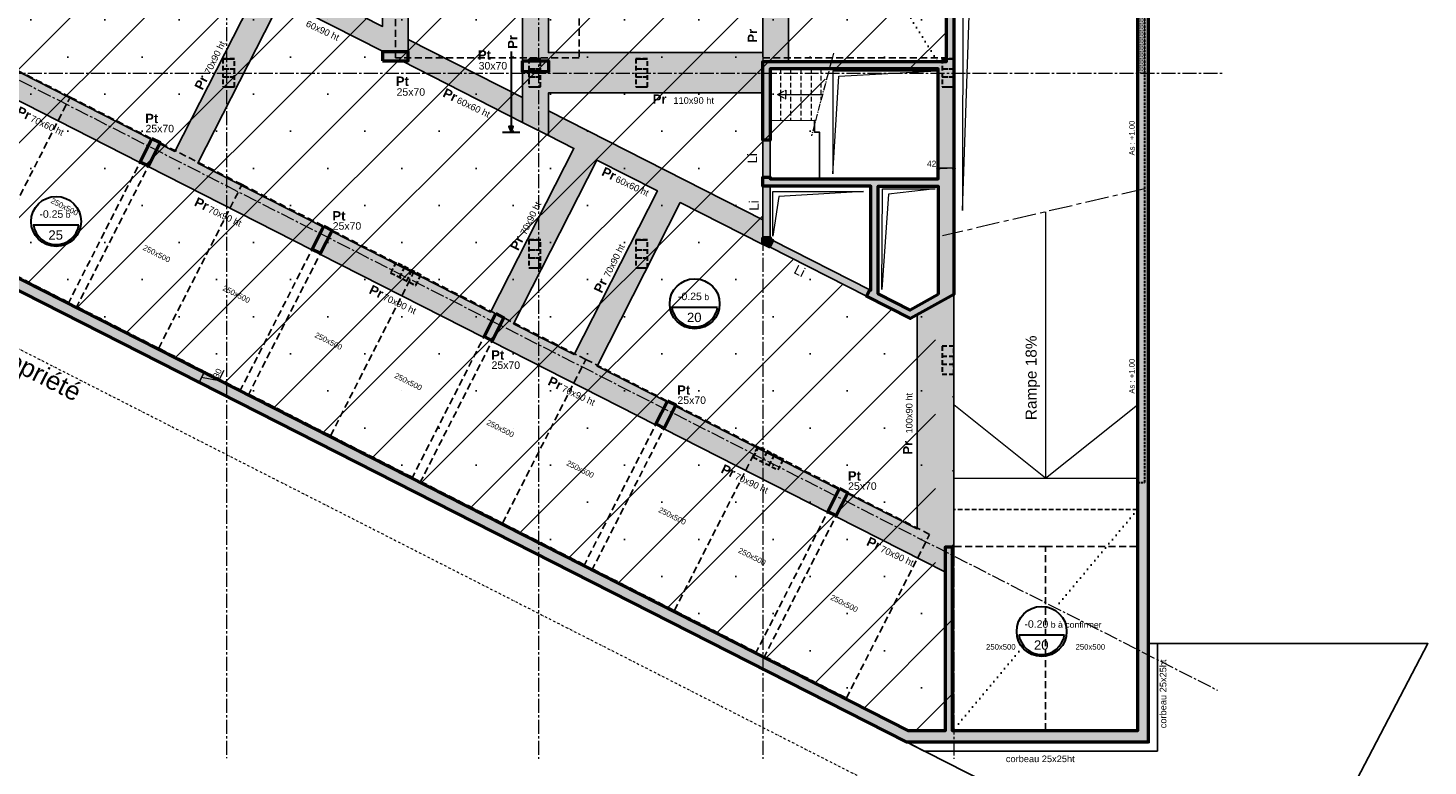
# Model space of a CAD drawing. Header units: millimetres. Extents: x -6159 to 201309, y -25780 to 10326.
# Tile 23 of 128: x 22926 to 26737, y -12942 to -10933. Entities that reach past the tile are written whole.
import ezdxf

# ---------------------------------------------------------------- set-up
doc = ezdxf.new("R2010")
doc.units = ezdxf.units.MM
doc.header["$PDMODE"] = 34
doc.header["$PDSIZE"] = 5
for name, pattern in [('Axes', [28.575, 19.05, -3.175, 3.175, -3.175]), ('AXESX2', [101.6, 63.5, -12.7, 12.7, -12.7]), ('CACHE', [9.525, 6.35, -3.175]), ('CACHEX2', [19.05, 12.7, -6.35]), ('Caché', [9.525, 6.35, -3.175]), ('Pointillés', [3, 0, -3]), ('TIRETPT2', [12.7, 6.35, -3.175, 0, -3.175])]:
    doc.linetypes.add(name, pattern=pattern)
doc.layers.get('DEFPOINTS').update_dxf_attribs({"color": 251})
for name, color, linetype, lineweight in [('A-Kube-Axes', 6, 'Axes', 18), ('A-Kube-Cotations', 7, 'Continuous', 9), ('A-Kube-Divers', 2, 'Continuous', 20), ('A-Kube-Textes', 3, 'Continuous', 30), ('K_3_D - Lmite de propriéte', 44, 'TIRETPT2', 18), ('K_5_D- Dalle', 6, 'Continuous', 25), ('K_5_E- Escalier', 7, 'Continuous', 18), ('K_8_B - Poteau CB', 23, 'Continuous', 30), ('S-Kube-Hachure-Impact', 4, 'Caché', 20), ('S-Kube-Structure cachée', 4, 'Caché', 30), ('S-Kube-Structure vue', 3, 'Continuous', 25), ('S-Kube-Stucture coupée', 1, 'Continuous', 50)]:
    doc.layers.add(name, color=color, linetype=linetype, lineweight=lineweight)
doc.layers.add('C-Kube-trait gris', color=8, linetype='Continuous')
doc.layers.add('S-Kube-Pochage coupé', color=252, linetype='Continuous', transparency=0.5)
doc.layers.add('S-Kube-Pochage vu', color=254, linetype='Continuous', transparency=0.5)
doc.styles.add('Arial', font='arial.ttf')
doc.dimstyles.new('75e', dxfattribs={"dimscale": 7.5, "dimtxt": 2.2, "dimasz": 0.15, "dimexe": 2, "dimexo": 3, "dimgap": 0.5, "dimtad": 1, "dimdec": 1, "dimrnd": 0.5, "dimzin": 12, "dimdsep": 46, "dimtxsty": 'Arial', "dimblk1": 'ROND30', "dimblk2": 'ROND30', "dimsah": 1, "dimcen": 1.5, "dimclrd": 256, "dimclre": 256, "dimclrt": 256, "dimadec": 3, "dimazin": 3, "dimtfac": 1, "dimtdec": 1, "dimtmove": 0, "dimatfit": 0, "dimldrblk": 'ROND30', "dimfxl": 5, "dimfxlon": 1, "dimtolj": 1, "dimtzin": 4, "dimlwd": -1, "dimlwe": -1, "dimarcsym": 0})

# ---------------------------------------------------------------- blocks, each defined once
blk = doc.blocks.new('240014 - AXES S-2  S-1')
at = {"layer": 'A-Kube-Axes', "ltscale": 2}
for points in [[(23465.8, -4701.1), (23465.8, -12920.9)], [(24315.9, -4701.1), (24315.9, -12922.7)], [(24925.9, -4701.1), (24925.9, -12922.7)], [(25445.9, -4817.1), (25445.9, -12922.7)], [(20406.6, -9804.5), (26164.2, -12736.1)], [(20410.9, -11056), (26176.2, -11056)]]:
    blk.add_lwpolyline(points, dxfattribs=at)
blk = doc.blocks.new('ROND30')
blk.add_line((0, 0), (21.6, 0))
for radius in [3.28, 2.67, 2.07, 1.62, 1.02, 0.412]:
    blk.add_circle((0, 0), radius)
blk = doc.blocks.new('*D68')
at = {"layer": 'A-Kube-Cotations', "transparency": 16777216}
for p, q in [((23405.1, -11870.6), (23391.5, -11897.3)), ((23405.1, -11870.6), (23391.5, -11897.3)), ((23398.3, -11884), (23445.4, -11892.5)), ((23405.1, -11870.6), (23418.4, -11877.4)), ((23405.6, -11869.6), (23406.1, -11868.6)), ((23445.4, -11892.5), (23459.5, -11864.8)), ((23391, -11898.3), (23390.5, -11899.3)), ((23391.5, -11897.3), (23404.8, -11904.1))]:
    blk.add_line(p, q, dxfattribs=at)
at = {"layer": 'DEFPOINTS', "color": 0, "transparency": 16777216}
for p in [(23405.1, -11870.6), (23391.5, -11897.3), (23391.5, -11897.3)]:
    blk.add_point(p, dxfattribs=at)
at = {"layer": 'A-Kube-Cotations', "transparency": 16777216, "xscale": 1.125, "yscale": 1.125, "zscale": 1.125}
for p, rotation in [((23391.5, -11897.3), 63.03468049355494), ((23405.1, -11870.6), 243.0346804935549)]:
    blk.add_blockref('ROND30', p, dxfattribs=dict(at, rotation=rotation))
at = {"layer": 'A-Kube-Cotations', "transparency": 16777216, "insert": (23441.6, -11873.1), "char_height": 16.5, "attachment_point": 5, "rotation": 63.0347, "style": 'Arial'}
blk.add_mtext('\\A1;30', dxfattribs=at)
blk = doc.blocks.new('*U3')
at = {"layer": 'A-Kube-Textes'}
blk.add_line((36.5, -6.3), (-36.5, -6.3), dxfattribs=at)
blk.add_circle((0, 0), 40, dxfattribs=at)
blk.add_arc((0, 0), 37, 189.8569, 350.1431, dxfattribs=at)
blk = doc.blocks.new('*D225')
at = {"layer": 'A-Kube-Cotations', "transparency": 16777216}
for p, q in [((25402.7, -11314.9), (25401.6, -11314.9)), ((25403.9, -11305.4), (25403.9, -11329.9)), ((25445.8, -11314.9), (25403.9, -11314.9)), ((25445.8, -11303.4), (25445.8, -11329.9)), ((25447, -11314.9), (25448.1, -11314.9))]:
    blk.add_line(p, q, dxfattribs=at)
at = {"layer": 'DEFPOINTS', "color": 0, "transparency": 16777216}
for p in [(25403.9, -11282.9), (25403.9, -11314.9), (25445.8, -11280.9)]:
    blk.add_point(p, dxfattribs=at)
at = {"layer": 'A-Kube-Cotations', "transparency": 16777216, "xscale": 1.125, "yscale": 1.125, "zscale": 1.125}
blk.add_blockref('ROND30', (25403.9, -11314.9), dxfattribs=at)
at = {"layer": 'A-Kube-Cotations', "transparency": 16777216, "xscale": 1.125, "yscale": 1.125, "zscale": 1.125, "rotation": 180}
blk.add_blockref('ROND30', (25445.8, -11314.9), dxfattribs=at)
at = {"layer": 'A-Kube-Cotations', "transparency": 16777216, "insert": (25385.7, -11302.6), "char_height": 16.5, "attachment_point": 5, "style": 'Arial'}
blk.add_mtext('\\A1;42', dxfattribs=at)

msp = doc.modelspace()

# ---------------------------------------------------------------- hatches: boundary and pattern name
at = {"layer": 'C-Kube-trait gris', "linetype": 'CACHEX2'}
h = msp.add_hatch(dxfattribs=at)
h.set_pattern_fill('SACNCR', color=256, scale=60)
h.paths.add_polyline_path([(24925.883, -11264.276), (25095.883, -11264.276), (25095.883, -11043.372), (25425.889, -11043.372), (25425.889, -10759.799), (25975.883, -10759.797), (25975.883, -9507.796), (25445.889, -9507.798), (25425.889, -9507.798), (24336.389, -9507.798), (24336.389, -10552.357), (22586.175, -10551.72), (22496.844, -10551.145), (22496.844, -10898.233), (22601.113, -10951.345), (22496.844, -10898.233), (22206.008, -10751.428), (21512.416, -10400.06), (21512.025, -10397.078), (21393.542, -10336.779), (21290.871, -10538.518), (21187.196, -10742.227), (25323.132, -12846.439), (25442.685, -12846.439), (25442.694, -11813.812), (25445.897, -11813.812), (25445.889, -12399.471), (25395.883, -12399.471), (25395.883, -11686.28), (25325.544, -11725.685), (24925.883, -11522.353)])
at = {"layer": 'S-Kube-Hachure-Impact'}
h = msp.add_hatch(dxfattribs=at)
h.set_pattern_fill('DOTS', color=256, scale=3)
h.paths.add_polyline_path([(25965.883, -10759.798), (25945.883, -10759.798), (25945.884, -11054.872), (25965.883, -11054.872)])
h = msp.add_hatch(dxfattribs=at)
h.set_pattern_fill('DOTS', color=256, scale=3)
h.paths.add_polyline_path([(25965.883, -11054.872), (25945.884, -11054.872), (25945.889, -12170.514), (25965.883, -12170.514)])
at = {"layer": 'S-Kube-Pochage coupé', "linetype": 'Axes'}
h = msp.add_hatch(color=256, dxfattribs=at)
h.dxf.hatch_style = 1
h.paths.add_polyline_path([(25445.883, -11043.372), (25445.889, -9084.558), (25425.889, -9084.558), (25425.883, -11023.977), (24925.883, -11023.982), (24925.883, -11238.065), (24945.883, -11238.065), (24945.883, -11043.982), (25403.883, -11043.977), (25403.883, -11343.393), (24945.883, -11343.393), (24945.883, -11339.065), (24925.883, -11339.065), (24925.883, -11363.393), (25219.899, -11363.393), (25219.899, -11646.839), (25217.165, -11645.449), (25208.096, -11663.274), (25328.026, -11724.29), (25445.883, -11658.265)])
h.paths.add_polyline_path([(25403.883, -11363.393), (25403.883, -11658.869), (25327.572, -11701.62), (25239.899, -11657.015), (25239.899, -11363.393)], flags=16)
at = {"layer": 'S-Kube-Pochage coupé'}
h = msp.add_hatch(color=256, dxfattribs=at)
h.dxf.hatch_style = 1
h.paths.add_polyline_path([(25975.883, -9084.041), (25945.883, -9084.041), (25945.883, -12876.439), (25975.883, -12876.439)])
h = msp.add_hatch(color=256, dxfattribs=at)
h.dxf.hatch_style = 1
h.paths.add_polyline_path([(21187.196, -10742.227), (21414.063, -10296.458), (21396.201, -10287.371), (21384.756, -10309.867), (21378.773, -10306.822), (21369.701, -10324.646), (21375.687, -10327.693), (21282.111, -10511.622), (21134.158, -10436.349), (21227.745, -10252.398), (21236.227, -10256.714), (21245.301, -10238.884), (21212.5, -10222.211), (20925.883, -10222.211), (20925.883, -10242.211), (21207.729, -10242.211), (21211.703, -10244.233), (21118.115, -10428.187), (20925.883, -10330.386), (20895.883, -10330.386), (20895.883, -10348.78), (21259.585, -10533.849), (21146.851, -10755.36), (25316.172, -12876.439), (25945.883, -12876.439), (25945.883, -12846.439), (25442.689, -12846.439), (25442.689, -12346.239), (25422.689, -12346.239), (25422.689, -12846.439), (25323.132, -12846.439)])
h = msp.add_hatch(color=256, dxfattribs=at)
h.dxf.hatch_style = 1
h.paths.add_polyline_path([(23960.883, -11022.436), (23890.883, -11022.436), (23890.883, -10997.436), (23960.883, -10997.436)])
h = msp.add_hatch(color=256, dxfattribs=at)
h.dxf.hatch_style = 1
h.paths.add_polyline_path([(24342.389, -11022.436), (24272.389, -11022.436), (24272.389, -11052.436), (24342.389, -11052.436)])
h = msp.add_hatch(color=256, dxfattribs=at)
h.dxf.hatch_style = 1
h.paths.add_polyline_path([(23285.608, -11245.846), (23263.326, -11234.51), (23231.585, -11296.9), (23253.867, -11308.236)])
h = msp.add_hatch(color=256, dxfattribs=at)
h.dxf.hatch_style = 1
h.paths.add_polyline_path([(23753.531, -11483.908), (23731.249, -11472.572), (23699.507, -11534.962), (23721.789, -11546.298)])
at = {"layer": 'S-Kube-Pochage coupé', "linetype": 'Axes'}
h = msp.add_hatch(color=256, dxfattribs=at)
h.dxf.hatch_style = 1
h.paths.add_polyline_path([(24953.238, -11511.172), (24945.883, -11507.43), (24945.883, -11503.393), (24925.883, -11503.393), (24925.883, -11519.695), (24944.169, -11528.998)])
at = {"layer": 'S-Kube-Pochage coupé'}
h = msp.add_hatch(color=256, dxfattribs=at)
h.dxf.hatch_style = 1
h.paths.add_polyline_path([(24221.453, -11721.97), (24199.171, -11710.634), (24167.43, -11773.024), (24189.712, -11784.36)])
h = msp.add_hatch(color=256, dxfattribs=at)
h.dxf.hatch_style = 1
h.paths.add_polyline_path([(24689.376, -11960.032), (24667.094, -11948.696), (24635.353, -12011.085), (24657.635, -12022.422)])
h = msp.add_hatch(color=256, dxfattribs=at)
h.dxf.hatch_style = 1
h.paths.add_polyline_path([(25157.434, -12198.162), (25135.152, -12186.826), (25103.41, -12249.216), (25125.693, -12260.552)])
at = {"layer": 'S-Kube-Pochage vu'}
h = msp.add_hatch(color=256, dxfattribs=at)
h.dxf.hatch_style = 1
h.paths.add_polyline_path([(23284.482, -11248.059), (23252.741, -11310.448), (23698.383, -11537.172), (23730.123, -11474.784), (23387.984, -11300.717), (23614.71, -10855.076), (23890.883, -10995.783), (23890.883, -10997.436), (23960.883, -10997.436), (23960.883, -10763.841), (23890.883, -10763.841), (23890.883, -10928.464), (23495.883, -10727.503), (23495.883, -10247.585), (23425.883, -10247.585), (23425.883, -10747.585), (23495.883, -10747.585), (23495.883, -10772.585), (23452.176, -10772.585), (23552.239, -10823.493), (23325.594, -11268.975)])
h = msp.add_hatch(color=256, dxfattribs=at)
h.dxf.hatch_style = 1
h.paths.add_polyline_path([(24342.389, -10763.841), (24272.389, -10763.841), (24272.389, -11022.436), (24342.389, -11022.436), (24342.389, -11052.436), (24272.389, -11052.436), (24272.389, -11189.879), (24342.389, -11225.493), (24342.389, -11109.733), (24925.883, -11109.733), (24925.883, -11023.982), (24995.883, -11023.982), (24995.883, -10763.982), (24925.883, -10763.982), (24925.883, -10999.733), (24342.389, -10999.733)])
h = msp.add_hatch(color=256, dxfattribs=at)
h.dxf.hatch_style = 1
h.paths.add_polyline_path([(24272.389, -11189.879), (24272.389, -11122.561), (23960.883, -10964.078), (23960.883, -11022.436), (23943.271, -11022.436)])
h = msp.add_hatch(color=256, dxfattribs=at)
h.dxf.hatch_style = 1
h.paths.add_polyline_path([(22816.56, -11009.997), (22784.818, -11072.387), (23230.46, -11299.11), (23262.201, -11236.723)])
h = msp.add_hatch(color=256, dxfattribs=at)
h.dxf.hatch_style = 1
h.paths.add_polyline_path([(24474.173, -11292.34), (24639.103, -11376.45), (24412.458, -11821.931), (24247.448, -11737.98)], flags=16)
h.paths.add_polyline_path([(24342.389, -11158.174), (24925.883, -11455.034), (24925.883, -11522.353), (24701.493, -11408.191), (24474.848, -11853.673), (24665.968, -11950.908), (24634.227, -12013.298), (24188.585, -11786.575), (24221.453, -11721.97), (24199.171, -11710.634), (24166.304, -11775.236), (23720.663, -11548.513), (23752.405, -11486.121), (24185.058, -11706.239), (24411.703, -11260.757), (24342.389, -11225.493)])
h = msp.add_hatch(color=256, dxfattribs=at)
h.dxf.hatch_style = 1
h.paths.add_polyline_path([(24925.883, -11339.065), (24945.883, -11339.065), (24945.883, -11238.066), (24925.883, -11238.066)])
h = msp.add_hatch(color=256, dxfattribs=at)
h.dxf.hatch_style = 1
h.paths.add_polyline_path([(24945.883, -11503.393), (24925.883, -11503.393), (24925.883, -11363.393), (24945.883, -11363.393)])
h = msp.add_hatch(color=256, dxfattribs=at)
h.dxf.hatch_style = 1
h.paths.add_polyline_path([(25217.165, -11645.449), (25208.096, -11663.274), (24944.169, -11528.998), (24953.238, -11511.172)])
h = msp.add_hatch(color=256, dxfattribs=at)
h.dxf.hatch_style = 1
h.paths.add_polyline_path([(25156.308, -12200.375), (25124.567, -12262.765), (25423.314, -12414.756), (25422.689, -12346.239), (25445.883, -12346.239), (25445.883, -11658.27), (25345.883, -11714.286), (25345.883, -12296.824)])
h = msp.add_hatch(color=256, dxfattribs=at)
h.dxf.hatch_style = 1
h.paths.add_polyline_path([(24688.25, -11962.244), (24656.509, -12024.634), (25102.286, -12251.426), (25134.026, -12189.039)])

# ---------------------------------------------------------------- linework, layer by layer
at = {"layer": 'A-Kube-Divers'}
for points in [[(25470.399, -10800.202), (25469.642, -11429.791), (25490.727, -10818.027), (25932.244, -10797.584)], [(25117.066, -11049.682), (25399.381, -11049.682)], [(25117.066, -11049.682), (25117.066, -11330.083), (25133.218, -11063.915), (25399.381, -11049.682)], [(25251.858, -11371.038), (25395.2, -11371.038), (25267.972, -11385.271), (25250.327, -11644.962), (25251.82, -11371.038)], [(25695.895, -11433.486), (25695.895, -12158.761), (25945.889, -11958.766)], [(25695.895, -12158.761), (25445.895, -11958.761)], [(25445.889, -12158.761), (25945.889, -12158.761)]]:
    msp.add_lwpolyline(points, dxfattribs=at)
msp.add_lwpolyline([(25199.942, -11377.726), (24969.692, -11391.959), (24953.54, -11500.049), (24953.54, -11377.726)], close=True, dxfattribs=at)
at = {"layer": 'A-Kube-Textes', "linetype": 'Pointillés', "ltscale": 5}
for points in [[(24851.671, -10135.318), (25413.889, -11043.372)], [(25945.883, -12244.13), (25718.412, -12516.407)], [(25632.767, -12619.079), (25442.689, -12846.439)]]:
    msp.add_lwpolyline(points, dxfattribs=at)
at = {"layer": 'A-Kube-Textes'}
for points in [[(24241.02, -10996.973), (24241.02, -11216.198)], [(24217.316, -11216.198), (24264.723, -11216.198)]]:
    msp.add_lwpolyline(points, dxfattribs=at)
msp.add_lwpolyline([(24241.02, -11200.806), (24235.117, -11200.806), (24241.02, -11216.198), (24246.922, -11200.806)], close=True, dxfattribs=at)
at = {"layer": 'C-Kube-trait gris', "linetype": 'CACHE', "ltscale": 3}
for points in [[(23926.335, -11013.841), (23926.335, -10763.841), (24426.335, -10763.841), (24426.335, -11013.841)], [(25425.883, -11013.841), (25425.883, -10763.841), (24925.883, -10763.841), (24925.883, -11013.841)], [(22590.957, -11453.433), (22813.777, -11566.795), (23040.502, -11121.155), (22817.682, -11007.792)], [(23036.597, -11680.158), (22813.777, -11566.795), (23040.502, -11121.155), (23263.322, -11234.517)], [(23058.879, -11691.495), (23281.7, -11804.857), (23508.425, -11359.216), (23285.604, -11245.854)], [(23504.52, -11918.22), (23281.7, -11804.857), (23508.425, -11359.216), (23731.245, -11472.579)], [(23526.802, -11929.557), (23749.622, -12042.919), (23976.347, -11597.278), (23753.527, -11483.916)], [(23972.443, -12156.282), (23749.622, -12042.919), (23976.347, -11597.278), (24199.168, -11710.641)], [(23994.724, -12167.618), (24217.545, -12280.981), (24444.27, -11835.34), (24221.449, -11721.978)], [(24440.365, -12394.343), (24217.545, -12280.981), (24444.27, -11835.34), (24667.09, -11948.703)], [(24462.647, -12405.68), (24685.467, -12519.043), (24912.192, -12073.402), (24689.372, -11960.039)], [(24908.288, -12632.405), (24685.467, -12519.043), (24912.192, -12073.402), (25135.013, -12186.764)], [(24930.705, -12643.811), (25153.525, -12757.173), (25380.25, -12311.532), (25157.43, -12198.17)], [(25445.889, -12844.913), (25695.889, -12844.913), (25695.889, -12344.913), (25445.889, -12344.913)], [(25945.889, -12844.913), (25695.889, -12844.913), (25695.889, -12344.913), (25945.889, -12344.913)]]:
    msp.add_lwpolyline(points, close=True, dxfattribs=at)
at = {"layer": 'K_3_D - Lmite de propriéte', "linetype": 'TIRETPT2'}
msp.add_lwpolyline([(20157.232, -10410.093), (26120.526, -13445.006)], dxfattribs=at)
at = {"layer": 'K_5_D- Dalle', "linetype": 'Axes'}
msp.add_lwpolyline([(25065.673, -11184.369), (25066.734, -11184.369)], dxfattribs=at)
at = {"layer": 'K_5_D- Dalle'}
for points in [[(25066.731, -11184.369), (25066.731, -11216.475), (25080.363, -11216.475), (25080.295, -11343.398)], [(25977.883, -12609.094), (26736.825, -12609.094), (26327.982, -13391.329), (25319.87, -12878.439)], [(25977.883, -12609.094), (25977.883, -12878.439), (25319.87, -12878.439)]]:
    msp.add_lwpolyline(points, dxfattribs=at)
at = {"layer": 'K_5_D- Dalle', "linetype": 'CACHEX2'}
msp.add_lwpolyline([(25945.883, -12244.13), (25445.888, -12244.133)], dxfattribs=at)
at = {"layer": 'K_5_E- Escalier', "linetype": 'Axes'}
for points in [[(25118.493, -11001.508), (25058.642, -11226.194)], [(24965.984, -11113.977), (24988.598, -11102.333), (24988.598, -11113.977)], [(24965.984, -11113.977), (24988.598, -11125.621), (24988.598, -11113.977)]]:
    msp.add_lwpolyline(points, dxfattribs=at)
at = {"layer": 'K_5_E- Escalier'}
for points in [[(24945.878, -11044.216), (24945.878, -11184.216), (25069.783, -11184.371)], [(24965.984, -11113.977), (25088.534, -11113.977)]]:
    msp.add_lwpolyline(points, dxfattribs=at)
at = {"layer": 'K_5_E- Escalier', "linetype": 'CACHEX2'}
for points in [[(24973.878, -11044.216), (24973.878, -11184.216)], [(25001.878, -11044.22), (25001.878, -11184.216)], [(25029.878, -11044.22), (25029.703, -11184.321)], [(25057.878, -11044.216), (25057.878, -11184.216)], [(25084.298, -11043.78), (25084.298, -11129.879)]]:
    msp.add_lwpolyline(points, dxfattribs=at)
at = {"layer": 'K_5_E- Escalier', "linetype": 'AXESX2'}
msp.add_lwpolyline([(25965.66, -11370.437), (25415.046, -11499.125)], dxfattribs=at)
at = {"layer": 'K_8_B - Poteau CB', "linetype": 'CACHEX2'}
for points in [[(23488.032, -11016.538), (23455.889, -11016.433), (23455.889, -11092.926)], [(23455.889, -11044.008), (23487.889, -11044.008)], [(23459.889, -11044.008), (23487.889, -11044.008)], [(23487.889, -11092.926), (23487.889, -11016.538)], [(24321.532, -11016.538), (24289.389, -11016.433), (24289.389, -11092.926)], [(24289.389, -11044.008), (24321.389, -11044.008)], [(24293.389, -11044.008), (24321.389, -11044.008)], [(24321.389, -11092.926), (24321.389, -11016.538)], [(24612.532, -11016.538), (24580.389, -11016.433), (24580.389, -11092.926)], [(24580.389, -11044.008), (24612.389, -11044.008)], [(24584.389, -11044.008), (24612.389, -11044.008)], [(24612.389, -11092.926), (24612.389, -11016.538)], [(25446.026, -11016.538), (25413.889, -11016.433), (25413.889, -11092.926)], [(25413.889, -11044.008), (25445.883, -11044.008)], [(25417.883, -11044.008), (25445.883, -11044.008)], [(25445.883, -11092.926), (25445.883, -11016.538)], [(23455.889, -11065.456), (23487.889, -11065.456)], [(23459.889, -11065.456), (23487.889, -11065.456)], [(24289.389, -11065.456), (24321.389, -11065.456)], [(24293.389, -11065.456), (24321.389, -11065.456)], [(24580.389, -11065.456), (24612.389, -11065.456)], [(24584.389, -11065.456), (24612.389, -11065.456)], [(25413.889, -11065.456), (25445.883, -11065.456)], [(25417.883, -11065.456), (25445.883, -11065.456)], [(24321.532, -11509.821), (24289.389, -11509.716), (24289.389, -11586.209)], [(24289.389, -11537.291), (24321.389, -11537.291)], [(24293.389, -11537.291), (24321.389, -11537.291)], [(24321.389, -11586.209), (24321.389, -11509.821)], [(24612.532, -11509.821), (24580.389, -11509.716), (24580.389, -11586.209)], [(24580.389, -11537.291), (24612.389, -11537.291)], [(24584.389, -11537.291), (24612.389, -11537.291)], [(24612.389, -11586.209), (24612.389, -11509.821)], [(23981.18, -11633.966), (23995.688, -11605.472), (23927.628, -11570.819), (23913.014, -11599.258), (23981.18, -11633.966)], [(23937.587, -11611.77), (23952.095, -11583.276)], [(24289.389, -11558.739), (24321.389, -11558.739)], [(24293.389, -11558.739), (24321.389, -11558.739)], [(24580.389, -11558.739), (24612.389, -11558.739)], [(24584.389, -11558.739), (24612.389, -11558.739)], [(23956.7, -11621.501), (23971.208, -11593.008)], [(25446.032, -11798.937), (25413.889, -11798.832), (25413.889, -11875.325), (25445.889, -11875.325)], [(25445.889, -11875.325), (25445.889, -11798.937)], [(25413.889, -11826.407), (25445.889, -11826.407)], [(25413.889, -11847.855), (25445.889, -11847.855)], [(24982.386, -12107.644), (24914.326, -12072.99), (24899.716, -12101.422), (24967.882, -12136.13), (24982.386, -12107.644)], [(24924.289, -12113.934), (24938.793, -12085.448)], [(24943.402, -12123.666), (24957.906, -12095.18)]]:
    msp.add_lwpolyline(points, dxfattribs=at)
at = {"layer": 'K_8_B - Poteau CB'}
for points in [[(23460.033, -11016.433), (23488.032, -11016.538)], [(24293.533, -11016.433), (24321.532, -11016.538)], [(24584.533, -11016.433), (24612.532, -11016.538)], [(25418.027, -11016.433), (25446.026, -11016.538)], [(23455.889, -11092.926), (23487.889, -11092.926)], [(23459.889, -11092.926), (23487.889, -11092.926)], [(24289.389, -11092.926), (24321.389, -11092.926)], [(24293.389, -11092.926), (24321.389, -11092.926)], [(24580.389, -11092.926), (24612.389, -11092.926)], [(24584.389, -11092.926), (24612.389, -11092.926)], [(25413.889, -11092.926), (25445.883, -11092.926)], [(25417.883, -11092.926), (25445.883, -11092.926)], [(24293.533, -11509.716), (24321.532, -11509.821)], [(24584.533, -11509.716), (24612.532, -11509.821)], [(24289.389, -11586.209), (24321.389, -11586.209)], [(24293.389, -11586.209), (24321.389, -11586.209)], [(24580.389, -11586.209), (24612.389, -11586.209)], [(24584.389, -11586.209), (24612.389, -11586.209)]]:
    msp.add_lwpolyline(points, dxfattribs=at)
at = {"layer": 'S-Kube-Structure cachée'}
for points in [[(25445.883, -10402.841), (25445.883, -11041.399)], [(25945.889, -12170.514), (25945.882, -10402.841)], [(25945.883, -12170.514), (25965.883, -12170.514), (25965.88, -10759.798), (25445.835, -10759.798), (25445.835, -10759.798)]]:
    msp.add_lwpolyline(points, dxfattribs=at)
at = {"layer": 'S-Kube-Structure vue'}
for p, q in [((26000.883, -12609.094), (25975.883, -12609.094)), ((26000.883, -12609.094), (26000.883, -12901.439)), ((25365.078, -12901.439), (25315.939, -12876.439)), ((26000.883, -12901.439), (25365.078, -12901.439))]:
    msp.add_line(p, q, dxfattribs=at)
for points in [[(23284.482, -11248.059), (23252.741, -11310.448), (23698.383, -11537.172), (23730.123, -11474.784), (23387.984, -11300.717), (23614.71, -10855.076), (23890.883, -10995.783), (23890.883, -10997.436), (23960.883, -10997.436), (23960.883, -10763.841), (23890.883, -10763.841), (23890.883, -10928.464), (23495.883, -10727.503), (23495.883, -10247.585), (23425.883, -10247.585), (23425.883, -10747.585), (23495.883, -10747.585), (23495.883, -10772.585), (23452.176, -10772.585), (23552.239, -10823.493), (23325.594, -11268.975)], [(24342.389, -10763.841), (24272.389, -10763.841), (24272.389, -11022.436), (24342.389, -11022.436), (24342.389, -11052.436), (24272.389, -11052.436), (24272.389, -11189.879), (24342.389, -11225.493), (24342.389, -11109.733), (24925.883, -11109.733), (24925.883, -11023.982), (24995.883, -11023.982), (24995.883, -10763.982), (24925.883, -10763.982), (24925.883, -10999.733), (24342.389, -10999.733)], [(24272.389, -11189.879), (24272.389, -11122.561), (23960.883, -10964.078), (23960.883, -11022.436), (23943.271, -11022.436)], [(22816.56, -11009.997), (22784.818, -11072.387), (23230.46, -11299.11), (23262.201, -11236.723)], [(24342.389, -11158.174), (24925.883, -11455.034), (24925.883, -11522.353), (24701.493, -11408.191), (24474.848, -11853.673), (24665.968, -11950.908), (24634.227, -12013.298), (24188.585, -11786.575), (24221.453, -11721.97), (24199.171, -11710.634), (24166.304, -11775.236), (23720.663, -11548.513), (23752.405, -11486.121), (24185.058, -11706.239), (24411.703, -11260.757), (24342.389, -11225.493)], [(24925.883, -11339.065), (24945.883, -11339.065), (24945.883, -11238.066), (24925.883, -11238.066)], [(24474.173, -11292.34), (24639.103, -11376.45), (24412.458, -11821.931), (24247.448, -11737.98)], [(24945.883, -11503.393), (24925.883, -11503.393), (24925.883, -11363.393), (24945.883, -11363.393)], [(25217.165, -11645.449), (25208.096, -11663.274), (24944.169, -11528.998), (24953.238, -11511.172)], [(25156.308, -12200.375), (25124.567, -12262.765), (25423.314, -12414.756), (25422.689, -12346.239), (25445.883, -12346.239), (25445.883, -11658.27), (25345.883, -11714.286), (25345.883, -12296.824)], [(24688.25, -11962.244), (24656.509, -12024.634), (25102.286, -12251.426), (25134.026, -12189.039)]]:
    msp.add_lwpolyline(points, close=True, dxfattribs=at)
at = {"layer": 'S-Kube-Stucture coupée'}
msp.add_lwpolyline([(21146.851, -10755.36), (25315.939, -12876.439), (25975.883, -12876.439), (25975.883, -9084.041), (25945.883, -9084.041), (25945.883, -12846.439), (25442.689, -12846.439), (25442.689, -12346.239), (25422.689, -12346.239), (25422.689, -12846.439), (25323.132, -12846.439), (21187.196, -10742.227)], dxfattribs=at)
for points in [[(25219.899, -11646.834), (25219.899, -11363.393), (24925.883, -11363.393), (24925.883, -11339.065), (24945.883, -11339.065), (24945.883, -11343.393), (25403.883, -11343.393), (25403.883, -11043.977), (24945.883, -11043.982), (24945.883, -11238.065), (24925.883, -11238.065), (24925.883, -11023.982), (25425.883, -11023.977), (25425.889, -9084.558), (25445.889, -9084.558), (25445.883, -11043.372), (25445.883, -11658.265), (25328.026, -11724.29), (25208.096, -11663.274), (25217.167, -11645.445)], [(23890.883, -11022.436), (23960.883, -11022.436), (23960.883, -10997.436), (23890.883, -10997.436)], [(24272.389, -11022.436), (24342.389, -11022.436), (24342.389, -11052.436), (24272.389, -11052.436)], [(23263.326, -11234.51), (23231.585, -11296.9), (23253.867, -11308.236), (23285.608, -11245.846)], [(25403.883, -11658.869), (25327.572, -11701.62), (25239.899, -11657.015), (25239.899, -11363.393), (25403.883, -11363.393)], [(23731.249, -11472.572), (23699.507, -11534.962), (23721.789, -11546.298), (23753.531, -11483.908)], [(24925.883, -11503.393), (24945.883, -11503.393), (24945.883, -11507.43), (24953.238, -11511.172), (24944.169, -11528.998), (24925.883, -11519.695), (24925.883, -11503.393)], [(25217.165, -11645.449), (25219.738, -11646.758)], [(24199.171, -11710.634), (24167.43, -11773.024), (24189.712, -11784.36), (24221.453, -11721.97)], [(24667.094, -11948.696), (24635.353, -12011.085), (24657.635, -12022.422), (24689.376, -11960.032)], [(25135.152, -12186.826), (25103.41, -12249.216), (25125.693, -12260.552), (25157.434, -12198.162)]]:
    msp.add_lwpolyline(points, close=True, dxfattribs=at)

# ---------------------------------------------------------------- block references
at = {"linetype": 'Continuous', "xscale": 1.7, "yscale": 1.7, "zscale": 1.7}
for p in [(23002.397, -11459.411), (24740.642, -11683.62), (25685.147, -12575.715)]:
    msp.add_blockref('*U3', p, dxfattribs=at)
at = {"layer": 'A-Kube-Axes'}
msp.add_blockref('240014 - AXES S-2  S-1', (0, 0), dxfattribs=at)

# ---------------------------------------------------------------- texts
at = {"layer": 'A-Kube-Divers', "insert": (25641.43, -12000.747), "char_height": 30, "attachment_point": 1, "rotation": 90, "style": 'Arial'}
msp.add_mtext_dynamic_manual_height_columns('Rampe 18%', width=965.30057, gutter_width=75, heights=[11.852], dxfattribs=at)
at = {"layer": 'A-Kube-Textes', "style": 'Arial'}
for s, insert, char_height, attachment_point, rotation in [('60x90 ht', (23684.155, -10919.369), 18, 4, 334.788303), ('{\\fArial|b1|i0|c0|p34;Pr}', (24897.817, -10935.197), 25.5, 6, 90), ('70x90 ht', (23413.769, -11056.97), 18, 4, 63.904726), ('{\\fArial|b1|i0|c0|p34;Pr}', (24244.951, -10952.016), 25.5, 6, 90), ('{\\fArial|b1|i0|c0|p34;Pr}', (23405.749, -11064.395), 25.5, 6, 63.904726), ('{\\fArial|b1|i0|c0|p34;Pr}', (24092.325, -11123.154), 25.5, 6, 334.788303), ('60x60 ht', (24094.782, -11128.28), 18, 4, 334.788303), ('{\\fArial|b1|i0|c0|p34;Pr}', (22931.846, -11172.695), 25.5, 6, 334.788303), ('70x60 ht', (22934.303, -11177.822), 18, 4, 334.788303), ('Li', (24897.451, -11273.703), 25.5, 6, 90), ('{\\fArial|b1|i0|c0|p34;Pr}', (24524.435, -11337.612), 25.5, 6, 334.788303), ('60x60 ht', (24526.892, -11342.739), 18, 4, 334.788303), ('{\\fArial|b1|i0|c0|p34;Pr}', (23415.856, -11420.049), 25.5, 6, 334.788303), ('70x90 ht', (23418.313, -11425.176), 18, 4, 334.788303), ('70x90 ht', (24273.233, -11494.233), 18, 4, 63.904726), ('Li', (24901.931, -11402.325), 25.5, 6, 90), ('{\\fArial|b1|i0|c0|p34;Pr}', (24265.212, -11501.658), 25.5, 6, 63.904726), ('70x90 ht', (24500.633, -11609.926), 18, 4, 63.904726), ('Li', (25038.736, -11600.567), 25.5, 6, 333.042402), ('{\\fArial|b1|i0|c0|p34;Pr}', (24492.613, -11617.351), 25.5, 6, 63.904726), ('{\\fArial|b1|i0|c0|p34;Pr}', (23891.377, -11658.812), 25.5, 6, 334.788303), ('70x90 ht', (23893.834, -11663.939), 18, 4, 334.788303), ('{\\fArial|b1|i0|c0|p34;Pr}', (24378.22, -11907.905), 25.5, 6, 334.788303), ('70x90 ht', (24380.677, -11913.032), 18, 4, 334.788303), ('100x90 ht', (25324.662, -12036.932), 18, 4, 90), ('{\\fArial|b1|i0|c0|p34;Pr}', (25320.52, -12056.849), 25.5, 6, 90), ('{\\fArial|b1|i0|c0|p34;Pr}', (24849.538, -12146.926), 25.5, 6, 334.788303), ('70x90 ht', (24851.995, -12152.052), 18, 4, 334.788303), ('{\\fArial|b1|i0|c0|p34;Pr}', (25245.639, -12344.623), 25.5, 6, 334.788303), ('70x90 ht', (25248.096, -12349.75), 18, 4, 334.788303), ('corbeau 25x25ht', (26015.841, -12839.475), 18, 4, 90)]:
    msp.add_mtext(s, dxfattribs=dict(at, insert=insert, char_height=char_height, attachment_point=attachment_point, rotation=rotation))
for s, insert, char_height, attachment_point in [('{\\fArial|b1|i0|c0|p34;Pt}', (24186.076, -11006.422), 25.5, 6), ('30x70', (24152.643, -11035.917), 20.4, 4), ('{\\fArial|b1|i0|c0|p34;Pt}', (23962.66, -11077.866), 25.5, 6), ('25x70', (23929.226, -11107.361), 20.4, 4), ('{\\fArial|b1|i0|c0|p34;Pr}', (24664.036, -11126.527), 25.5, 6), ('110x90 ht', (24682.787, -11130.592), 18, 4), ('25x70', (23245.735, -11206.857), 20.4, 4), ('{\\fArial|b1|i0|c0|p34;Pt}', (23280.408, -11179.227), 25.5, 6), ('{\\H0.8x;-0.25\\H0.83334x; b}', (22999.361, -11449.925), 25.5, 8), ('{\\fArial|b1|i0|c0|p34;Pt}', (23790.042, -11444.371), 25.5, 6), ('25x70', (23755.368, -11472.001), 20.4, 4), ('25', (23001.258, -11509.687), 25.5, 8), ('{\\H0.8x;-0.25\\H0.83334x; b}', (24737.606, -11674.133), 25.5, 8), ('20', (24739.502, -11733.896), 25.5, 8), ('{\\fArial|b1|i0|c0|p34;Pt}', (24222.424, -11823.386), 25.5, 6), ('25x70', (24187.751, -11851.015), 20.4, 4), ('{\\fArial|b1|i0|c0|p34;Pt}', (24728.437, -11918.772), 25.5, 6), ('25x70', (24693.764, -11946.401), 20.4, 4), ('{\\fArial|b1|i0|c0|p34;Pt}', (25192.974, -12152.614), 25.5, 6), ('25x70', (25158.3, -12180.244), 20.4, 4), ('20', (25684.007, -12625.991), 25.5, 8), ('corbeau 25x25ht', (25587.7, -12922.874), 18, 4)]:
    msp.add_mtext(s, dxfattribs=dict(at, insert=insert, char_height=char_height, attachment_point=attachment_point))
at = {"layer": 'A-Kube-Textes', "attachment_point": 1, "style": 'Arial'}
for s, width, heights, insert, char_height, rotation in [('As : +1.00', 236.81461, [22.531], (25923.305, -11280.007), 15, 90), ('Limite de propriété', 655.97349, [0], (22561.861, -11643.396), 50, 332.927057), ('As : +1.00', 236.81461, [22.531], (25923.305, -11928.479), 15, 90)]:
    msp.add_mtext_dynamic_manual_height_columns(s, width=width, gutter_width=75, heights=heights, dxfattribs=dict(at, insert=insert, char_height=char_height, rotation=rotation))
at = {"layer": 'A-Kube-Textes', "insert": (25743.38, -12566.229), "char_height": 25.5, "width": 649.75009, "attachment_point": 8, "style": 'Arial'}
msp.add_mtext('{\\H0.8x;-0.20\\H0.83334x; b à confirmer}', dxfattribs=at)
at = {"layer": 'C-Kube-trait gris', "char_height": 15, "attachment_point": 8, "rotation": 333.034749, "style": 'Arial'}
for insert in [(23021.828, -11426.605), (23272.522, -11554.149), (23489.751, -11664.667), (23740.445, -11792.211), (23957.674, -11902.729), (24208.368, -12030.273), (24425.596, -12140.79), (24676.29, -12268.335), (24893.519, -12378.852), (25144.348, -12506.465)]:
    msp.add_mtext('250x500', dxfattribs=dict(at, insert=insert))
at = {"layer": 'C-Kube-trait gris', "char_height": 15, "attachment_point": 8, "style": 'Arial'}
for insert in [(25574.026, -12625.623), (25817.752, -12625.623)]:
    msp.add_mtext('250x500', dxfattribs=dict(at, insert=insert))

# ---------------------------------------------------------------- dimensions: what is measured, and where the dimension line sits
at = {"layer": 'A-Kube-Cotations'}
dim = msp.add_linear_dim(base=(25403.869, -11314.911), p1=(25445.836, -11280.888), p2=(25403.869, -11282.945), dimstyle='75e', override={"dimtmove": 2}, dxfattribs=at)
dim.commit()
dim.dimension.update_dxf_attribs({"geometry": '*D225', "text_midpoint": (25385.676, -11302.633), "dimtype": 160})
dim = msp.add_aligned_dim(p1=(23405.075, -11870.602), p2=(23391.472, -11897.341), distance=0, dimstyle='75e', override={"dimtmove": 1}, dxfattribs=at)
dim.commit()
dim.dimension.update_dxf_attribs({"geometry": '*D68', "text_midpoint": (23436.288, -11883.649)})

doc.saveas('drawing.dxf')
